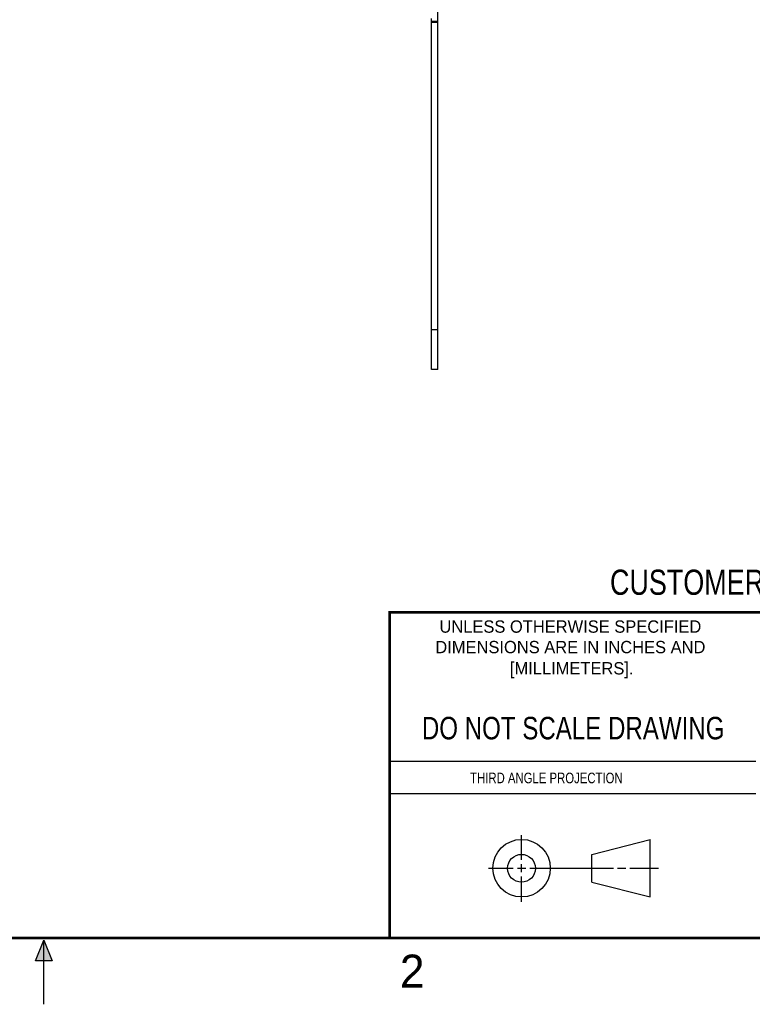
# Model space of a CAD drawing. Header units: inches. Extents: x 0 to 22, y 0 to 17.
# Tile 2 of 10: x 10.8 to 16.3, y 0 to 7.4. Entities that reach past the tile are written whole.
import ezdxf

# ---------------------------------------------------------------- set-up
doc = ezdxf.new("R2010")
doc.units = ezdxf.units.IN
doc.header["$LTSCALE"] = 1.21
doc.header["$MEASUREMENT"] = 0
doc.layers.get('0').update_dxf_attribs({"linetype": 'CONTINUOUS'})
doc.styles.get("Standard").update_dxf_attribs({"font": 'txt', "width": 0.8})
doc.styles.add('TEXTSTYLE_2', font='txt')

msp = doc.modelspace()

# ---------------------------------------------------------------- hatches: boundary and pattern name
at = {"linetype": 'CONTINUOUS'}
msp.add_hatch(color=2, dxfattribs=at).paths.add_polyline_path([(10.9375, 0.3287), (11, 0.485), (11.0625, 0.3287)])

# ---------------------------------------------------------------- linework, layer by layer
at = {"color": 7, "linetype": 'CONTINUOUS'}
for p, q in [((13.9745, 4.7924), (13.9745, 13.7924)), ((13.9267, 4.7924), (13.9267, 7.4424)), ((13.9267, 7.4222), (13.9745, 7.4222)), ((13.9267, 7.4147), (13.9745, 7.4147)), ((13.9745, 5.0924), (13.9267, 5.0924)), ((13.9745, 4.7924), (13.9267, 4.7924)), ((15.1374, 1.132), (15.5769, 1.2447)), ((15.5769, 0.8105), (15.5769, 1.2447)), ((15.1374, 0.9219), (15.1374, 1.132)), ((15.1374, 0.9219), (15.5769, 0.8105))]:
    msp.add_line(p, q, dxfattribs=at)
at = {"color": 2, "linetype": 'CONTINUOUS'}
for p, q in [((13.61, 1.835), (16.375, 1.835)), ((16.375, 1.5888), (13.61, 1.5888)), ((14.6059, 1.0901), (14.6059, 1.2769)), ((14.6059, 0.9964), (14.6059, 1.0589)), ((14.3557, 1.0276), (14.5434, 1.0276)), ((14.5747, 1.0276), (14.6372, 1.0276)), ((14.6684, 1.0276), (15.2987, 1.0276)), ((15.3299, 1.0276), (15.3924, 1.0276)), ((15.4237, 1.0276), (15.6394, 1.0276)), ((14.6059, 0.7723), (14.6059, 0.9651)), ((10.9375, 0.3287), (11, 0.485)), ((11, 0.485), (11.0625, 0.3287)), ((11, 0), (11, 0.485)), ((11.0625, 0.3287), (10.9375, 0.3287))]:
    msp.add_line(p, q, dxfattribs=at)
at = {"color": 7, "linetype": 'CONTINUOUS', "const_width": 0.02}
for points in [[(13.6, 2.9595), (21.5, 2.96)], [(13.61, 0.5), (13.61, 2.96)], [(0.5, 0.5), (21.5, 0.5)]]:
    msp.add_lwpolyline(points, dxfattribs=at)
at = {"color": 7, "linetype": 'CONTINUOUS'}
for centre, radius in [((14.6059, 1.0276), 0.2171), ((14.6054, 1.0269), 0.105)]:
    msp.add_circle(centre, radius, dxfattribs=at)

# ---------------------------------------------------------------- texts
at = {"color": 7, "linetype": 'CONTINUOUS', "attachment_point": 2, "line_spacing_factor": 0.9}
for s, insert, char_height, width in [('CUSTOMER DRAWING', (16.3742, 3.2811), 0.19, 2.432), ('DO NOT SCALE DRAWING', (14.9953, 2.1698), 0.17, 2.72)]:
    msp.add_mtext(s, dxfattribs=dict(at, insert=insert, char_height=char_height, width=width))
at = {"color": 2, "linetype": 'CONTINUOUS', "line_spacing_factor": 0.9, "style": 'TEXTSTYLE_2'}
for s, insert, char_height, width, attachment_point in [('UNLESS OTHERWISE SPECIFIED', (14.9742, 2.8979), 0.093, 2.418, 2), ('DIMENSIONS ARE IN INCHES AND', (14.9742, 2.7431), 0.093, 2.604, 2), ('[MILLIMETERS].', (14.9844, 2.5829), 0.093, 1.302, 2), ('2', (13.6875, 0.375), 0.25, 0.25, 1)]:
    msp.add_mtext(s, dxfattribs=dict(at, insert=insert, char_height=char_height, width=width, attachment_point=attachment_point))
at = {"color": 2, "linetype": 'CONTINUOUS', "insert": (14.2178, 1.7486), "char_height": 0.08, "width": 1.408, "attachment_point": 1, "line_spacing_factor": 0.9}
msp.add_mtext('THIRD ANGLE PROJECTION', dxfattribs=at)

doc.saveas('drawing.dxf')
